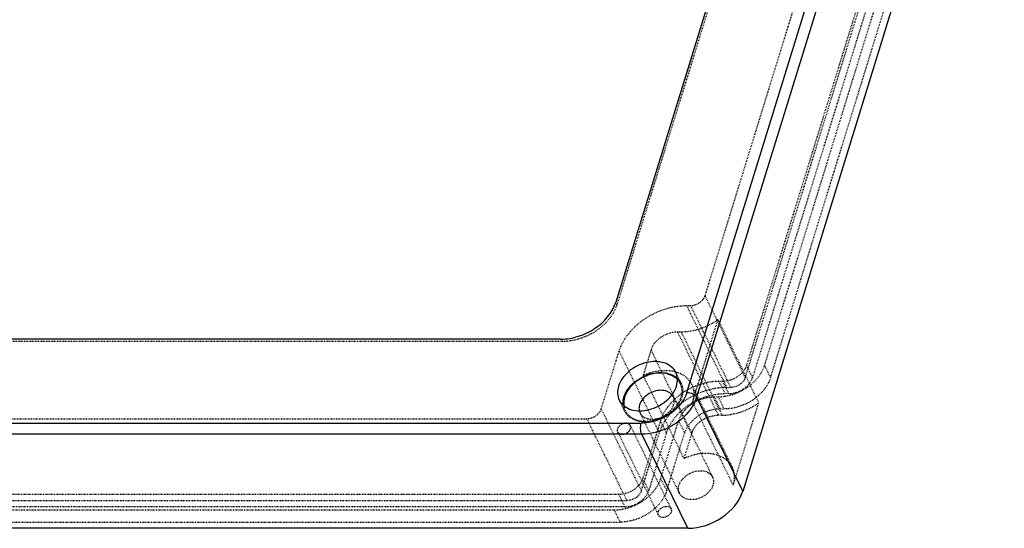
# Model space of a CAD drawing. Header units: millimetres. Extents: x 3202 to 5058, y 576 to 1424.
# Tile 12 of 13: x 4912 to 5037, y 1130 to 1194. Entities that reach past the tile are written whole.
import ezdxf

# ---------------------------------------------------------------- set-up
doc = ezdxf.new("R2010")
doc.units = ezdxf.units.MM
doc.linetypes.add('HIDDEN', pattern=[0.2, 0.1, -0.1])
doc.layers.add('DEFAULT_2', color=8, linetype='HIDDEN')

msp = doc.modelspace()

# ---------------------------------------------------------------- linework, layer by layer
at = {"color": 7, "linetype": 'Continuous'}
for p, q in [((4996.981, 1147.096), (5030.283, 1254.862)), ((5031.509, 1254.241), (4998.207, 1146.474)), ((5014.134, 1243.396), (4987.918, 1158.562)), ((5037.381, 1242.275), (5004.079, 1134.508)), ((4980.939, 1153.862), (4807.503, 1153.862)), ((4998.207, 1146.474), (5004.079, 1134.508)), ((4790.674, 1143.18), (4991.167, 1143.18)), ((4991.23, 1141.775), (4790.737, 1141.775)), ((4997.102, 1129.809), (4991.23, 1141.775)), ((4997.102, 1129.809), (4796.609, 1129.809))]:
    msp.add_line(p, q, dxfattribs=at)
msp.add_arc((4990.234, 1147.035), 2.083, 206.14419, 209.23252, dxfattribs=at)
msp.add_ellipse((4998.552, 1134.511), major_axis=(5.387, 2.642), ratio=0.7218373, start_param=-2.1675431, end_param=-0.5972225, dxfattribs=at)
for points, knots in [([(4980.939, 1153.862), (4981.691, 1153.862), (4983.232, 1154.13), (4985.894, 1155.407), (4987.5, 1157.209), (4987.918, 1158.562)], [0, 0, 0, 0, 0.2549147, 0.51963, 1, 1, 1, 1]), ([(4995.546, 1149.64), (4995.411, 1149.917), (4994.99, 1150.432), (4994.071, 1150.902), (4992.962, 1151.064), (4991.354, 1150.863), (4989.516, 1149.943), (4988.494, 1148.601), (4988.271, 1147.878)], [0, 0, 0, 0, 0.1026403, 0.2135286, 0.3365381, 0.4704418, 0.7481767, 1, 1, 1, 1]), ([(4988.957, 1146.48), (4989.138, 1147.063), (4989.886, 1148.184), (4991.551, 1149.286), (4993.47, 1149.748), (4994.767, 1149.502), (4995.279, 1149.218)], [0, 0, 0, 0, 0.2400921, 0.5070003, 0.7696352, 1, 1, 1, 1]), ([(4993.586, 1149.535), (4993.097, 1149.535), (4992.095, 1149.361), (4990.365, 1148.531), (4989.321, 1147.359), (4989.049, 1146.48)], [0, 0, 0, 0, 0.2549147, 0.51963, 1, 1, 1, 1]), ([(4995.257, 1149.125), (4995.139, 1149.193), (4994.617, 1149.443), (4994.027, 1149.535), (4993.586, 1149.535)], [0, 0, 0, 0, 0.2352075, 1, 1, 1, 1]), ([(4995.639, 1147.878), (4995.731, 1148.175), (4995.822, 1148.781), (4995.674, 1149.381), (4995.546, 1149.64)], [0, 0, 0, 0, 0.5174217, 1, 1, 1, 1]), ([(4995.77, 1148.726), (4995.658, 1148.842), (4995.489, 1148.982), (4995.305, 1149.097), (4995.257, 1149.125)], [0, 0, 0, 0, 0.7441308, 1, 1, 1, 1]), ([(4988.271, 1147.878), (4988.179, 1147.582), (4988.088, 1146.976), (4988.237, 1146.376), (4988.364, 1146.117)], [0, 0, 0, 0, 0.5174217, 1, 1, 1, 1]), ([(4988.416, 1146.017), (4988.565, 1145.751), (4989.007, 1145.262), (4989.934, 1144.829), (4991.037, 1144.695), (4992.621, 1144.92), (4994.422, 1145.843), (4995.42, 1147.168), (4995.639, 1147.878)], [0, 0, 0, 0, 0.1029003, 0.214559, 0.3382053, 0.4722907, 0.7492122, 1, 1, 1, 1]), ([(4993.683, 1147.357), (4993.09, 1147.357), (4991.938, 1146.979), (4991.114, 1146.046), (4990.95, 1145.516)], [0, 0, 0, 0, 0.5169796, 1, 1, 1, 1]), ([(4996.981, 1147.096), (4996.632, 1145.969), (4995.295, 1144.467), (4993.077, 1143.403), (4991.793, 1143.18), (4991.167, 1143.18)], [0, 0, 0, 0, 0.4803662, 0.7450857, 1, 1, 1, 1]), ([(4995.064, 1146.799), (4994.911, 1146.981), (4994.469, 1147.279), (4993.954, 1147.357), (4993.683, 1147.357)], [0, 0, 0, 0, 0.4680145, 1, 1, 1, 1]), ([(4996.981, 1147.096), (4997.235, 1147.096), (4997.703, 1146.977), (4998.11, 1146.67), (4998.207, 1146.474)], [0, 0, 0, 0, 0.5378801, 1, 1, 1, 1]), ([(4988.842, 1145.472), (4988.834, 1145.554), (4988.822, 1145.893), (4988.881, 1146.234), (4988.957, 1146.48)], [0, 0, 0, 0, 0.2419733, 1, 1, 1, 1]), ([(4989.049, 1146.48), (4989.021, 1146.389), (4988.93, 1146.034), (4988.911, 1145.659), (4988.949, 1145.391)], [0, 0, 0, 0, 0.2607941, 1, 1, 1, 1]), ([(4998.207, 1146.474), (4998.109, 1146.157), (4997.538, 1144.836), (4996.474, 1143.766), (4995.562, 1143.152)], [0, 0, 0, 0, 0.2318967, 1, 1, 1, 1]), ([(4990.95, 1145.516), (4990.93, 1145.454), (4990.87, 1145.211), (4990.867, 1144.951), (4990.905, 1144.77)], [0, 0, 0, 0, 0.2620678, 1, 1, 1, 1]), ([(4991.23, 1141.775), (4991.129, 1141.98), (4991.057, 1142.464), (4991.094, 1142.944), (4991.167, 1143.18)], [0, 0, 0, 0, 0.4801952, 1, 1, 1, 1]), ([(4995.562, 1143.152), (4995.237, 1142.933), (4993.913, 1142.173), (4992.366, 1141.775), (4991.23, 1141.775)], [0, 0, 0, 0, 0.2561204, 1, 1, 1, 1])]:
    msp.add_open_spline(points, degree=3, knots=knots, dxfattribs=at)
msp.add_open_spline([(4995.279, 1149.218), (4995.444, 1149.126), (4995.6, 1149.017), (4995.739, 1148.891)], degree=3, dxfattribs=at)
at = {"layer": 'DEFAULT_2', "color": 8, "linetype": 'HIDDEN'}
for p, q in [((5014.286, 1243.085), (4988.071, 1158.251)), ((4999.295, 1159.387), (5023.656, 1238.22)), ((5028.924, 1229.362), (5004.563, 1150.529)), ((5006.866, 1150.529), (5031.227, 1229.362)), ((5004.405, 1148.975), (5028.766, 1227.808)), ((5029.687, 1227.808), (5005.326, 1148.975)), ((5007.628, 1148.975), (5031.989, 1227.808)), ((4988.071, 1158.251), (4987.918, 1158.562)), ((5004.405, 1148.975), (4999.295, 1159.387)), ((4996.951, 1158.134), (4997.434, 1158.134)), ((5002.06, 1147.722), (4996.951, 1158.134)), ((4997.434, 1158.134), (5002.544, 1147.722)), ((4997.69, 1145.858), (5000.93, 1156.343)), ((5000.93, 1156.343), (5006.116, 1145.776)), ((4996.269, 1154.764), (4995.785, 1154.764)), ((4995.785, 1154.764), (5000.971, 1144.197)), ((5001.454, 1144.197), (4996.269, 1154.764)), ((4981.092, 1153.551), (4807.656, 1153.551)), ((4980.939, 1153.862), (4981.092, 1153.551)), ((4986.076, 1145), (4988.344, 1152.337)), ((4988.344, 1152.337), (4993.453, 1141.925)), ((4992.412, 1152.492), (4991.408, 1149.241)), ((4997.598, 1141.925), (4992.412, 1152.492)), ((4996.232, 1148.242), (4995.546, 1149.641)), ((5004.563, 1150.529), (5005.326, 1148.975)), ((5007.628, 1148.975), (5006.866, 1150.529)), ((4991.408, 1149.241), (4996.593, 1138.674)), ((5001.539, 1148.492), (5001.056, 1148.492)), ((5001.056, 1148.492), (5001.818, 1146.938)), ((5002.301, 1146.938), (5001.539, 1148.492)), ((4997.57, 1148.127), (5002.756, 1137.56)), ((5002.301, 1146.938), (5001.818, 1146.938)), ((5002.06, 1147.722), (5002.544, 1147.722)), ((4989.051, 1144.718), (4988.364, 1146.116)), ((4995.224, 1146.552), (5000.242, 1136.326)), ((5002.876, 1135.291), (4997.69, 1145.858)), ((5000.451, 1146.534), (5000.934, 1146.534)), ((5001.213, 1144.98), (5000.451, 1146.534)), ((5000.934, 1146.534), (5001.696, 1144.98)), ((5002.876, 1135.291), (5006.116, 1145.776)), ((4991.186, 1134.588), (4986.076, 1145)), ((4991.005, 1144.481), (4996.023, 1134.256)), ((5001.213, 1144.98), (5001.696, 1144.98)), ((4902.506, 1143.746), (4984.215, 1143.746)), ((4984.215, 1143.746), (4989.325, 1133.334)), ((4993.612, 1143.479), (4991.344, 1136.142)), ((4994.374, 1141.925), (4993.612, 1143.479)), ((4993.647, 1136.142), (4995.914, 1143.479)), ((4995.914, 1143.479), (4996.677, 1141.925)), ((5001.454, 1144.197), (5000.971, 1144.197)), ((4988.157, 1142.067), (4993.342, 1131.499)), ((4989.772, 1142.86), (4994.958, 1132.292)), ((4991.186, 1134.588), (4993.453, 1141.925)), ((4994.374, 1141.925), (4992.107, 1134.588)), ((4994.41, 1134.588), (4996.677, 1141.925)), ((4997.598, 1141.925), (4996.593, 1138.674)), ((4991.344, 1136.142), (4992.107, 1134.588)), ((4994.41, 1134.588), (4993.647, 1136.142)), ((4988.32, 1134.105), (4906.611, 1134.105)), ((4907.616, 1133.334), (4989.325, 1133.334)), ((4989.083, 1132.551), (4988.32, 1134.105)), ((4906.006, 1132.147), (4987.715, 1132.147)), ((4989.083, 1132.551), (4907.374, 1132.551)), ((4987.715, 1132.147), (4988.478, 1130.593)), ((4906.769, 1130.593), (4988.478, 1130.593))]:
    msp.add_line(p, q, dxfattribs=at)
for centre, radius, start, end in [((4994.366, 1147.325), 2.079, 26.14407, 27.83427), ((5002.149, 1138.096), 8.884, 115.04798, 119.90618), ((5002.137, 1138.121), 8.855, 114.14252, 115.04844), ((5002.123, 1138.154), 8.82, 113.11936, 114.14268), ((5001.112, 1140.21), 4.003, 111.66879, 124.62086)]:
    msp.add_arc(centre, radius, start, end, dxfattribs=at)
for points, knots in [([(4988.071, 1158.251), (4987.652, 1156.898), (4986.047, 1155.096), (4983.384, 1153.819), (4981.843, 1153.551), (4981.092, 1153.551)], [0, 0, 0, 0, 0.4803699, 0.7450852, 1, 1, 1, 1]), ([(4997.434, 1158.134), (4997.838, 1158.134), (4998.623, 1158.391), (4999.184, 1159.026), (4999.295, 1159.387)], [0, 0, 0, 0, 0.5169793, 1, 1, 1, 1]), ([(4988.344, 1152.337), (4988.859, 1154.006), (4990.84, 1156.229), (4994.123, 1157.804), (4996.024, 1158.134), (4996.951, 1158.134)], [0, 0, 0, 0, 0.4803699, 0.7450852, 1, 1, 1, 1]), ([(5000.93, 1156.343), (5000.589, 1156.094), (4999.18, 1155.223), (4997.501, 1154.764), (4996.269, 1154.764)], [0, 0, 0, 0, 0.2555461, 1, 1, 1, 1]), ([(4995.785, 1154.764), (4995.053, 1154.764), (4993.631, 1154.297), (4992.614, 1153.146), (4992.412, 1152.492)], [0, 0, 0, 0, 0.5169793, 1, 1, 1, 1]), ([(4991.408, 1149.241), (4991.999, 1149.52), (4993.221, 1149.906), (4995.051, 1149.928), (4996.63, 1149.36), (4997.357, 1148.562), (4997.57, 1148.126)], [0, 0, 0, 0, 0.2860453, 0.5520207, 0.7878316, 1, 1, 1, 1]), ([(5000.934, 1146.534), (5001.572, 1146.534), (5002.882, 1146.762), (5005.145, 1147.847), (5006.51, 1149.379), (5006.866, 1150.529)], [0, 0, 0, 0, 0.2549147, 0.51963, 1, 1, 1, 1]), ([(5004.563, 1150.529), (5004.382, 1149.943), (5003.47, 1148.911), (5002.196, 1148.492), (5001.539, 1148.492)], [0, 0, 0, 0, 0.483021, 1, 1, 1, 1]), ([(5001.056, 1148.492), (5000.254, 1148.492), (4998.61, 1148.207), (4995.77, 1146.845), (4994.058, 1144.922), (4993.612, 1143.479)], [0, 0, 0, 0, 0.2549147, 0.51963, 1, 1, 1, 1]), ([(4996.234, 1146.48), (4996.322, 1146.765), (4996.411, 1147.349), (4996.272, 1147.929), (4996.151, 1148.18)], [0, 0, 0, 0, 0.517396, 1, 1, 1, 1]), ([(4996.233, 1148.242), (4996.36, 1147.982), (4996.509, 1147.382), (4996.417, 1146.776), (4996.326, 1146.48)], [0, 0, 0, 0, 0.4825901, 1, 1, 1, 1]), ([(5007.628, 1148.975), (5007.273, 1147.825), (5005.908, 1146.293), (5003.645, 1145.208), (5002.335, 1144.98), (5001.696, 1144.98)], [0, 0, 0, 0, 0.4803699, 0.7450852, 1, 1, 1, 1]), ([(5002.301, 1146.938), (5002.958, 1146.938), (5004.233, 1147.357), (5005.144, 1148.389), (5005.326, 1148.975)], [0, 0, 0, 0, 0.5169793, 1, 1, 1, 1]), ([(5004.405, 1148.975), (5004.293, 1148.614), (5003.732, 1147.979), (5002.948, 1147.722), (5002.544, 1147.722)], [0, 0, 0, 0, 0.483021, 1, 1, 1, 1]), ([(5002.06, 1147.722), (5001.134, 1147.722), (4999.233, 1147.392), (4995.949, 1145.817), (4993.969, 1143.594), (4993.453, 1141.925)], [0, 0, 0, 0, 0.2549147, 0.51963, 1, 1, 1, 1]), ([(4997.57, 1148.126), (4997.734, 1147.792), (4997.926, 1147.02), (4997.808, 1146.239), (4997.69, 1145.858)], [0, 0, 0, 0, 0.4825637, 1, 1, 1, 1]), ([(4998.66, 1146.265), (4998.916, 1146.374), (4999.928, 1146.751), (5001.016, 1146.938), (5001.818, 1146.938)], [0, 0, 0, 0, 0.2573245, 1, 1, 1, 1]), ([(4996.326, 1146.48), (4996.103, 1145.758), (4995.08, 1144.415), (4993.243, 1143.495), (4991.635, 1143.294), (4990.526, 1143.456), (4989.606, 1143.926), (4989.186, 1144.441), (4989.05, 1144.718)], [0, 0, 0, 0, 0.251812, 0.5295395, 0.6634467, 0.7864587, 0.8973519, 1, 1, 1, 1]), ([(4991.697, 1143.425), (4992.186, 1143.425), (4993.188, 1143.599), (4994.918, 1144.429), (4995.962, 1145.601), (4996.234, 1146.48)], [0, 0, 0, 0, 0.2549147, 0.51963, 1, 1, 1, 1]), ([(4994.374, 1141.925), (4994.617, 1142.711), (4995.547, 1144.242), (4996.929, 1145.342), (4997.72, 1145.796)], [0, 0, 0, 0, 0.4740923, 1, 1, 1, 1]), ([(4995.279, 1145.516), (4995.333, 1145.69), (4995.386, 1146.047), (4995.299, 1146.399), (4995.224, 1146.552)], [0, 0, 0, 0, 0.5173561, 1, 1, 1, 1]), ([(4995.914, 1143.479), (4996.186, 1144.358), (4997.23, 1145.53), (4998.96, 1146.36), (4999.962, 1146.534), (5000.451, 1146.534)], [0, 0, 0, 0, 0.4803699, 0.7450852, 1, 1, 1, 1]), ([(5001.454, 1144.197), (5001.856, 1144.197), (5003.509, 1144.346), (5005.103, 1145.036), (5006.116, 1145.776)], [0, 0, 0, 0, 0.242438, 1, 1, 1, 1]), ([(4984.215, 1143.746), (4984.62, 1143.746), (4985.404, 1144.004), (4985.965, 1144.639), (4986.076, 1145)], [0, 0, 0, 0, 0.5169793, 1, 1, 1, 1]), ([(4988.949, 1145.391), (4988.988, 1145.111), (4989.183, 1144.554), (4989.814, 1143.902), (4990.691, 1143.505), (4991.353, 1143.425), (4991.697, 1143.425)], [0, 0, 0, 0, 0.2302761, 0.4648378, 0.7192606, 1, 1, 1, 1]), ([(4991.005, 1144.481), (4991.069, 1144.349), (4991.191, 1144.186), (4991.342, 1144.058), (4991.382, 1144.027)], [0, 0, 0, 0, 0.7435998, 1, 1, 1, 1]), ([(4992.545, 1143.676), (4993.139, 1143.676), (4994.291, 1144.054), (4995.115, 1144.987), (4995.279, 1145.516)], [0, 0, 0, 0, 0.5169796, 1, 1, 1, 1]), ([(5001.213, 1144.98), (5000.725, 1144.98), (4999.723, 1144.806), (4997.992, 1143.976), (4996.949, 1142.804), (4996.677, 1141.925)], [0, 0, 0, 0, 0.2549147, 0.51963, 1, 1, 1, 1]), ([(4989.772, 1142.86), (4989.71, 1142.987), (4989.425, 1143.194), (4988.902, 1143.169), (4988.416, 1142.928), (4988.186, 1142.626), (4988.136, 1142.463)], [0, 0, 0, 0, 0.2106112, 0.4668577, 0.7464237, 1, 1, 1, 1]), ([(4991.382, 1144.027), (4991.419, 1143.998), (4991.58, 1143.888), (4991.763, 1143.808), (4991.904, 1143.766)], [0, 0, 0, 0, 0.241305, 1, 1, 1, 1]), ([(4991.904, 1143.766), (4991.954, 1143.751), (4992.164, 1143.697), (4992.381, 1143.676), (4992.545, 1143.676)], [0, 0, 0, 0, 0.2415465, 1, 1, 1, 1]), ([(4997.598, 1141.925), (4997.644, 1142.075), (4997.913, 1142.7), (4998.41, 1143.209), (4998.837, 1143.504)], [0, 0, 0, 0, 0.2319785, 1, 1, 1, 1]), ([(4999.634, 1143.93), (4999.743, 1143.974), (5000.173, 1144.123), (5000.632, 1144.197), (5000.971, 1144.197)], [0, 0, 0, 0, 0.2572745, 1, 1, 1, 1]), ([(4988.136, 1142.463), (4988.125, 1142.429), (4988.095, 1142.298), (4988.113, 1142.155), (4988.157, 1142.066)], [0, 0, 0, 0, 0.2661503, 1, 1, 1, 1]), ([(4988.157, 1142.066), (4988.219, 1141.94), (4988.504, 1141.732), (4989.027, 1141.757), (4989.513, 1141.998), (4989.743, 1142.301), (4989.793, 1142.463)], [0, 0, 0, 0, 0.2106112, 0.4668577, 0.7464237, 1, 1, 1, 1]), ([(4989.793, 1142.463), (4989.804, 1142.497), (4989.834, 1142.628), (4989.816, 1142.771), (4989.772, 1142.86)], [0, 0, 0, 0, 0.2661503, 1, 1, 1, 1]), ([(5002.756, 1137.559), (5002.542, 1137.994), (5001.816, 1138.792), (5000.237, 1139.361), (4998.407, 1139.339), (4997.185, 1138.953), (4996.593, 1138.674)], [0, 0, 0, 0, 0.2121684, 0.4479793, 0.7139548, 1, 1, 1, 1]), ([(4995.968, 1135.291), (4996.099, 1135.715), (4996.699, 1136.503), (4997.778, 1137.044), (4998.722, 1137.162), (4999.374, 1137.068), (4999.914, 1136.792), (5000.161, 1136.49), (5000.241, 1136.328)], [0, 0, 0, 0, 0.2518149, 0.5295076, 0.6634198, 0.7864492, 0.897362, 1, 1, 1, 1]), ([(5002.876, 1135.291), (5002.994, 1135.672), (5003.111, 1136.452), (5002.92, 1137.225), (5002.756, 1137.559)], [0, 0, 0, 0, 0.5174363, 1, 1, 1, 1]), ([(4987.715, 1132.147), (4988.354, 1132.147), (4989.664, 1132.374), (4991.927, 1133.46), (4993.292, 1134.992), (4993.647, 1136.142)], [0, 0, 0, 0, 0.2549147, 0.51963, 1, 1, 1, 1]), ([(4991.344, 1136.142), (4991.163, 1135.556), (4990.252, 1134.523), (4988.977, 1134.105), (4988.32, 1134.105)], [0, 0, 0, 0, 0.483021, 1, 1, 1, 1]), ([(5000.241, 1136.328), (5000.316, 1136.175), (5000.404, 1135.822), (5000.351, 1135.465), (5000.297, 1135.291)], [0, 0, 0, 0, 0.4827828, 1, 1, 1, 1]), ([(4994.41, 1134.588), (4994.054, 1133.438), (4992.689, 1131.906), (4990.426, 1130.82), (4989.116, 1130.593), (4988.478, 1130.593)], [0, 0, 0, 0, 0.4803699, 0.7450852, 1, 1, 1, 1]), ([(4989.083, 1132.551), (4989.739, 1132.551), (4991.014, 1132.969), (4991.926, 1134.002), (4992.107, 1134.588)], [0, 0, 0, 0, 0.5169793, 1, 1, 1, 1]), ([(4991.186, 1134.588), (4991.074, 1134.227), (4990.513, 1133.592), (4989.729, 1133.334), (4989.325, 1133.334)], [0, 0, 0, 0, 0.483021, 1, 1, 1, 1]), ([(4996.023, 1134.254), (4995.948, 1134.407), (4995.86, 1134.76), (4995.914, 1135.117), (4995.968, 1135.291)], [0, 0, 0, 0, 0.4827828, 1, 1, 1, 1]), ([(5000.297, 1135.291), (5000.166, 1134.867), (4999.566, 1134.078), (4998.486, 1133.538), (4997.542, 1133.42), (4996.891, 1133.514), (4996.351, 1133.79), (4996.103, 1134.092), (4996.023, 1134.254)], [0, 0, 0, 0, 0.2518149, 0.5295076, 0.6634198, 0.7864492, 0.897362, 1, 1, 1, 1]), ([(4993.342, 1131.499), (4993.299, 1131.587), (4993.281, 1131.731), (4993.311, 1131.862), (4993.321, 1131.896)], [0, 0, 0, 0, 0.7338708, 1, 1, 1, 1]), ([(4993.321, 1131.896), (4993.371, 1132.058), (4993.602, 1132.361), (4994.087, 1132.602), (4994.611, 1132.627), (4994.896, 1132.419), (4994.958, 1132.292)], [0, 0, 0, 0, 0.2535571, 0.5331117, 0.7893681, 1, 1, 1, 1]), ([(4994.979, 1131.896), (4994.929, 1131.733), (4994.698, 1131.431), (4994.213, 1131.189), (4993.689, 1131.165), (4993.405, 1131.372), (4993.342, 1131.499)], [0, 0, 0, 0, 0.2535571, 0.5331117, 0.7893681, 1, 1, 1, 1]), ([(4994.958, 1132.292), (4995.001, 1132.204), (4995.02, 1132.061), (4994.99, 1131.93), (4994.979, 1131.896)], [0, 0, 0, 0, 0.7338708, 1, 1, 1, 1])]:
    msp.add_open_spline(points, degree=3, knots=knots, dxfattribs=at)
for points in [[(4995.739, 1148.891), (4995.926, 1148.722), (4996.087, 1148.519), (4996.205, 1148.296)], [(4996.151, 1148.18), (4996.055, 1148.38), (4995.925, 1148.567), (4995.77, 1148.726)], [(4995.224, 1146.552), (4995.181, 1146.64), (4995.126, 1146.723), (4995.064, 1146.799)], [(4989.05, 1144.718), (4988.935, 1144.952), (4988.865, 1145.212), (4988.842, 1145.472)], [(4990.905, 1144.77), (4990.926, 1144.671), (4990.96, 1144.573), (4991.005, 1144.481)]]:
    msp.add_open_spline(points, degree=3, dxfattribs=at)

doc.saveas('drawing.dxf')
